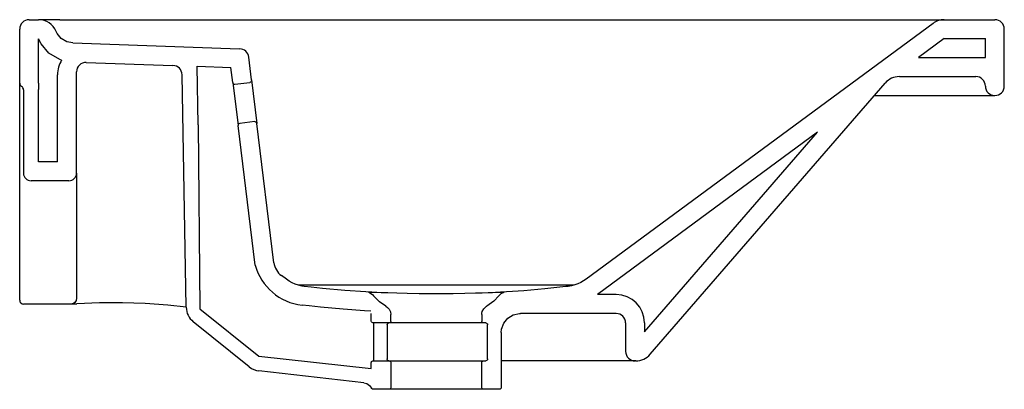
# Model space of a CAD drawing. Header units: millimetres. Extents: x 4050.617 to 4051.137, y 1673.522 to 1673.717.
import ezdxf

# ---------------------------------------------------------------- set-up
doc = ezdxf.new("R2010")
doc.units = ezdxf.units.MM
doc.layers.add('SANINDUSA', color=3, linetype='Continuous')

msp = doc.modelspace()

# ---------------------------------------------------------------- linework, layer by layer
at = {"layer": 'SANINDUSA', "linetype": 'Continuous'}
for p, q in [((4050.622247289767, 1673.716558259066), (4050.627247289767, 1673.716558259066)), ((4050.638456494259, 1673.716558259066), (4050.627247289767, 1673.716558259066)), ((4050.638456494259, 1673.716558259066), (4051.105533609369, 1673.716558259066)), ((4051.099601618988, 1673.714608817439), (4050.916408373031, 1673.579624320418)), ((4051.105533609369, 1673.716558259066), (4051.132247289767, 1673.716558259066)), ((4050.617247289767, 1673.683022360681), (4050.617247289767, 1673.711558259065)), ((4051.137247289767, 1673.681558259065), (4051.137247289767, 1673.711558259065)), ((4050.627247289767, 1673.683022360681), (4050.627247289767, 1673.706512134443)), ((4050.645352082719, 1673.704275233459), (4050.73341010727, 1673.701200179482)), ((4051.105533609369, 1673.706558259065), (4051.091962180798, 1673.696558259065)), ((4051.105533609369, 1673.706558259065), (4051.127247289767, 1673.706558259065)), ((4051.127247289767, 1673.696558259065), (4051.127247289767, 1673.706558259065)), ((4050.652421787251, 1673.694022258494), (4050.698187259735, 1673.692424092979)), ((4050.739674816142, 1673.684787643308), (4050.738198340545, 1673.696812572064)), ((4051.091962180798, 1673.696558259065), (4051.127247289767, 1673.696558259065)), ((4050.647247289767, 1673.635558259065), (4050.647247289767, 1673.689025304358)), ((4050.710934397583, 1673.691978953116), (4050.728793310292, 1673.691355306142)), ((4050.711479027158, 1673.661141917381), (4050.710934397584, 1673.691978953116)), ((4050.72977118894, 1673.683391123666), (4050.728793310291, 1673.691355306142)), ((4050.617247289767, 1673.68238668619), (4050.617247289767, 1673.683022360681)), ((4050.627247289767, 1673.683022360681), (4050.627247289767, 1673.679729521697)), ((4050.637247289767, 1673.641558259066), (4050.637247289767, 1673.687558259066)), ((4050.705178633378, 1673.56483923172), (4050.703011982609, 1673.68751543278)), ((4050.730885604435, 1673.682520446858), (4050.738825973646, 1673.683495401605)), ((4050.739674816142, 1673.684787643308), (4050.742505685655, 1673.661732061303)), ((4050.950237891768, 1673.540008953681), (4051.074256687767, 1673.68310756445)), ((4051.081813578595, 1673.686558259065), (4051.122247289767, 1673.686558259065)), ((4050.617247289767, 1673.679729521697), (4050.617247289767, 1673.68238668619)), ((4050.617247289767, 1673.635558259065), (4050.617247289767, 1673.679729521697)), ((4050.619247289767, 1673.679558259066), (4050.619247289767, 1673.635558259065)), ((4050.627247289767, 1673.641558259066), (4050.627247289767, 1673.679729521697)), ((4051.0685806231, 1673.676558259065), (4051.132247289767, 1673.676558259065)), ((4050.741369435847, 1673.662780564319), (4050.733429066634, 1673.661805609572)), ((4050.751515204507, 1673.588355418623), (4050.742505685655, 1673.661732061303)), ((4050.711479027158, 1673.661141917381), (4050.712437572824, 1673.563965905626)), ((4050.74158974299, 1673.587136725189), (4050.732558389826, 1673.660691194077)), ((4051.038611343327, 1673.657247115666), (4050.922340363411, 1673.571573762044)), ((4050.947247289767, 1673.551827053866), (4051.038611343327, 1673.657247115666)), ((4050.637247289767, 1673.641558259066), (4050.627247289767, 1673.641558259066)), ((4050.617247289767, 1673.635031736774), (4050.617247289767, 1673.635558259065)), ((4050.617247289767, 1673.620874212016), (4050.617247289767, 1673.635031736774)), ((4050.643247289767, 1673.631558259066), (4050.623247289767, 1673.631558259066)), ((4050.647247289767, 1673.635558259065), (4050.647247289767, 1673.569558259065)), ((4050.617247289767, 1673.608982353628), (4050.617247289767, 1673.620874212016)), ((4050.617247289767, 1673.574726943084), (4050.617247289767, 1673.608982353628)), ((4050.758089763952, 1673.57962169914), (4050.755508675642, 1673.581523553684)), ((4050.617247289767, 1673.568558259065), (4050.617247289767, 1673.574726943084)), ((4050.801450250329, 1673.572725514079), (4050.803304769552, 1673.572725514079)), ((4050.803304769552, 1673.572725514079), (4050.805907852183, 1673.572725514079)), ((4050.809825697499, 1673.572602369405), (4050.809825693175, 1673.572602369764)), ((4050.864668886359, 1673.572602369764), (4050.864668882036, 1673.572602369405)), ((4050.868586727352, 1673.572725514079), (4050.871189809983, 1673.572725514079)), ((4050.871189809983, 1673.572725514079), (4050.873044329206, 1673.572725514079)), ((4050.932247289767, 1673.571558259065), (4050.922319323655, 1673.571558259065)), ((4050.621247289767, 1673.566558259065), (4050.619247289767, 1673.566558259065)), ((4050.644247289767, 1673.566558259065), (4050.621247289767, 1673.566558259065)), ((4050.647150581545, 1673.566558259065), (4050.644247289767, 1673.566558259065)), ((4050.712437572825, 1673.563965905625), (4050.743467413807, 1673.539086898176)), ((4050.80293048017, 1673.557558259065), (4050.80293048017, 1673.561558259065)), ((4050.813213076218, 1673.557558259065), (4050.813213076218, 1673.561067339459)), ((4050.861281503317, 1673.561067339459), (4050.861281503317, 1673.557558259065)), ((4050.932247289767, 1673.561558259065), (4050.881717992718, 1673.561558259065)), ((4050.738463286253, 1673.53339776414), (4050.708900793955, 1673.557230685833)), ((4050.812174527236, 1673.556558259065), (4050.803950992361, 1673.556558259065)), ((4050.804075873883, 1673.555558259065), (4050.804075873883, 1673.537558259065)), ((4050.811339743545, 1673.555558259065), (4050.811339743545, 1673.537558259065)), ((4050.862320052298, 1673.556558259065), (4050.812174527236, 1673.556558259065)), ((4050.86335559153, 1673.556558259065), (4050.862320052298, 1673.556558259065)), ((4050.864388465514, 1673.537558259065), (4050.864388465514, 1673.555558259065)), ((4050.937247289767, 1673.556558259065), (4050.937247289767, 1673.541558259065)), ((4050.947247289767, 1673.556558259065), (4050.947247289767, 1673.551827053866)), ((4050.871564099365, 1673.551558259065), (4050.871564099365, 1673.522558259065)), ((4050.743467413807, 1673.539086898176), (4050.80293048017, 1673.532578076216)), ((4050.80293048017, 1673.532578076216), (4050.80293048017, 1673.535558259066)), ((4050.803950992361, 1673.536558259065), (4050.812174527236, 1673.536558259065)), ((4050.812174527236, 1673.536558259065), (4050.862320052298, 1673.536558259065)), ((4050.813213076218, 1673.535558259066), (4050.813213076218, 1673.522558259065)), ((4050.861281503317, 1673.522558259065), (4050.861281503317, 1673.535558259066)), ((4050.862320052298, 1673.536558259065), (4050.86335559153, 1673.536558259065)), ((4050.942247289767, 1673.536558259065), (4050.871564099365, 1673.536558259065)), ((4050.94268100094, 1673.536558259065), (4050.942247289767, 1673.536558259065)), ((4050.798944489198, 1673.525048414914), (4050.743626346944, 1673.531245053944)), ((4050.812174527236, 1673.521558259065), (4050.803950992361, 1673.521558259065)), ((4050.862320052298, 1673.521558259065), (4050.812174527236, 1673.521558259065)), ((4050.870543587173, 1673.521558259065), (4050.862320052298, 1673.521558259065))]:
    msp.add_line(p, q, dxfattribs=at)
at = {"layer": 'SANINDUSA'}
msp.add_line((4050.72977118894, 1673.683391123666), (4050.732558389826, 1673.660691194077), dxfattribs=at)
at = {"layer": 'SANINDUSA', "linetype": 'Continuous', "flags": 128}
for points in [[(4050.645352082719, 1673.704275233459), (4050.642063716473, 1673.704954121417), (4050.639185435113, 1673.706683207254), (4050.637041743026, 1673.709267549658), (4050.636474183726, 1673.710413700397)], [(4050.63939590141, 1673.695294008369), (4050.638373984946, 1673.695504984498), (4050.632575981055, 1673.698988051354), (4050.628598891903, 1673.703782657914), (4050.627247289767, 1673.706512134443)], [(4050.739674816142, 1673.684787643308), (4050.739683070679, 1673.684551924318), (4050.739582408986, 1673.684110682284), (4050.739337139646, 1673.683747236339), (4050.739083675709, 1673.683570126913), (4050.738874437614, 1673.683502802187), (4050.738825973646, 1673.683495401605)], [(4050.741369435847, 1673.662780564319), (4050.741386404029, 1673.66278247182), (4050.741671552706, 1673.662762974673), (4050.741935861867, 1673.662654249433), (4050.742179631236, 1673.662453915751), (4050.742383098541, 1673.662151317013), (4050.74250328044, 1673.66175059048), (4050.742505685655, 1673.661732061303)], [(4050.767534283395, 1673.575877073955), (4050.766423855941, 1673.576043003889), (4050.764456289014, 1673.576497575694), (4050.76279798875, 1673.577049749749), (4050.761182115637, 1673.577750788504), (4050.759597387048, 1673.578613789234), (4050.758084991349, 1673.579625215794)], [(4050.916409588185, 1673.579625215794), (4050.915038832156, 1673.57870024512), (4050.91358598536, 1673.577886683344), (4050.912032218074, 1673.577181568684), (4050.910411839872, 1673.576607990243), (4050.908709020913, 1673.576167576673), (4050.90696029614, 1673.575877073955)], [(4050.910074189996, 1673.576520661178), (4050.90997524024, 1673.576520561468), (4050.907932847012, 1673.576517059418), (4050.905147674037, 1673.576512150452), (4050.901676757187, 1673.576506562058), (4050.897582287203, 1673.576500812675), (4050.892933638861, 1673.576495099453), (4050.88780150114, 1673.576489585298), (4050.880329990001, 1673.576482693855), (4050.872291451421, 1673.576476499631), (4050.863838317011, 1673.576471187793), (4050.855107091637, 1673.576466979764), (4050.846213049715, 1673.576464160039), (4050.837247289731, 1673.576463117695), (4050.828281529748, 1673.576464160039), (4050.819387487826, 1673.576466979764), (4050.810656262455, 1673.576471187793), (4050.802203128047, 1673.576476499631), (4050.794164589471, 1673.576482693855), (4050.786693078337, 1673.576489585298), (4050.781560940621, 1673.576495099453), (4050.776912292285, 1673.576500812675), (4050.772817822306, 1673.576506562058), (4050.769346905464, 1673.576512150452), (4050.766561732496, 1673.576517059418), (4050.764519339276, 1673.576520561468), (4050.764386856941, 1673.576520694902)], [(4050.803304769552, 1673.572725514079), (4050.8000302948, 1673.572919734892), (4050.788916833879, 1673.573717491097), (4050.777081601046, 1673.574808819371), (4050.771171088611, 1673.575450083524), (4050.767534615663, 1673.575877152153)], [(4050.906959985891, 1673.575877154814), (4050.905676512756, 1673.575723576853), (4050.894598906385, 1673.574526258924), (4050.883499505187, 1673.573551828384), (4050.877539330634, 1673.573118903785), (4050.871189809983, 1673.572725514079)], [(4050.647247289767, 1673.569558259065), (4050.647031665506, 1673.56844145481), (4050.646367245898, 1673.567435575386), (4050.645629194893, 1673.566895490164), (4050.644986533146, 1673.566650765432), (4050.644247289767, 1673.566558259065)], [(4050.801450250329, 1673.572725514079), (4050.802102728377, 1673.572501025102), (4050.803565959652, 1673.571567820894), (4050.804175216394, 1673.570905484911)], [(4050.810585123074, 1673.565418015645), (4050.807228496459, 1673.567714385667), (4050.804175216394, 1673.570905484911)], [(4050.805907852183, 1673.572725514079), (4050.808229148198, 1673.572651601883), (4050.808250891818, 1673.572650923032), (4050.808338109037, 1673.572648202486), (4050.808690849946, 1673.57263723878), (4050.809825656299, 1673.57260237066), (4050.809825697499, 1673.572602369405)], [(4050.809825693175, 1673.572602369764), (4050.809825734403, 1673.572602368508), (4050.811676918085, 1673.572546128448), (4050.816470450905, 1673.572406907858), (4050.821801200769, 1673.572274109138), (4050.82815119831, 1673.572160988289), (4050.834781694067, 1673.572102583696), (4050.840499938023, 1673.572106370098), (4050.846145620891, 1673.572157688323), (4050.852309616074, 1673.572266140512), (4050.858033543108, 1673.57240714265), (4050.861512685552, 1673.572506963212), (4050.864668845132, 1673.572602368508), (4050.864668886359, 1673.572602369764)], [(4050.870319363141, 1673.570905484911), (4050.867730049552, 1673.568116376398), (4050.863909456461, 1673.565418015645)], [(4050.864668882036, 1673.572602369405), (4050.864668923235, 1673.57260237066), (4050.866290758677, 1673.572652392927), (4050.86632521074, 1673.572653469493), (4050.86646240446, 1673.572657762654), (4050.867001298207, 1673.572674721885), (4050.868586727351, 1673.572725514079)], [(4050.870319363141, 1673.570905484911), (4050.871577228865, 1673.57206886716), (4050.873044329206, 1673.572725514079)], [(4050.705179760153, 1673.564825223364), (4050.695517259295, 1673.565970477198), (4050.683537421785, 1673.566808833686), (4050.671528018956, 1673.567189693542), (4050.659434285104, 1673.567109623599), (4050.647343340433, 1673.566564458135)], [(4050.802712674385, 1673.562743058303), (4050.79937622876, 1673.562940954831), (4050.788099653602, 1673.563750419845), (4050.776083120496, 1673.56485846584), (4050.770048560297, 1673.56551318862), (4050.766368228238, 1673.565945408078)], [(4050.810585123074, 1673.565418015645), (4050.811541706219, 1673.564743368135), (4050.812329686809, 1673.563856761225), (4050.813032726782, 1673.56237280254), (4050.813213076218, 1673.561067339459)], [(4050.861281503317, 1673.561067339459), (4050.861320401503, 1673.561677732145), (4050.861527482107, 1673.562587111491), (4050.862319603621, 1673.564066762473), (4050.863552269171, 1673.565203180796), (4050.863909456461, 1673.565418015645)], [(4050.871564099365, 1673.551558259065), (4050.871726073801, 1673.553333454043), (4050.872875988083, 1673.556466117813), (4050.874993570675, 1673.559043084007), (4050.87787181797, 1673.560809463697), (4050.881217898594, 1673.561546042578), (4050.881717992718, 1673.561558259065)], [(4050.803950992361, 1673.556558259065), (4050.803664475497, 1673.556598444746), (4050.80334955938, 1673.556750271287), (4050.803181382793, 1673.556901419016), (4050.803004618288, 1673.557183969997), (4050.802931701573, 1673.557509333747), (4050.80293048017, 1673.557558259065)], [(4050.803960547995, 1673.556558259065), (4050.804027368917, 1673.556229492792), (4050.804070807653, 1673.555777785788), (4050.804069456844, 1673.555558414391)], [(4050.811339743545, 1673.555558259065), (4050.811357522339, 1673.555753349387), (4050.811410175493, 1673.555940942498), (4050.811495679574, 1673.556113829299), (4050.811610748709, 1673.556265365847), (4050.811750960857, 1673.556389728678), (4050.811910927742, 1673.556482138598), (4050.812084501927, 1673.556539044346), (4050.812265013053, 1673.556558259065)], [(4050.813213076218, 1673.557558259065), (4050.813180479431, 1673.557309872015), (4050.81304661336, 1673.557015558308), (4050.812820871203, 1673.556775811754), (4050.812520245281, 1673.556615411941), (4050.812174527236, 1673.556558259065)], [(4050.862320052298, 1673.556558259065), (4050.862286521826, 1673.556558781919), (4050.861934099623, 1673.556630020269), (4050.86162543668, 1673.556815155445), (4050.86146516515, 1673.55699077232), (4050.861320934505, 1673.557285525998), (4050.861281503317, 1673.557558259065)], [(4050.86335559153, 1673.556558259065), (4050.863359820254, 1673.556558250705), (4050.863712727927, 1673.556496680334), (4050.864023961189, 1673.556320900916), (4050.864251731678, 1673.556055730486), (4050.86437146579, 1673.555739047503), (4050.864388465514, 1673.555558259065)], [(4050.804069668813, 1673.537558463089), (4050.804067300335, 1673.537270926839), (4050.80401567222, 1673.536814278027), (4050.803973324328, 1673.536633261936)], [(4050.812265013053, 1673.536558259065), (4050.812084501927, 1673.536577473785), (4050.811910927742, 1673.536634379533), (4050.811750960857, 1673.536726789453), (4050.811610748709, 1673.536851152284), (4050.811495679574, 1673.537002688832), (4050.811410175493, 1673.537175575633), (4050.811357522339, 1673.537363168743), (4050.811339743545, 1673.537558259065)], [(4050.864388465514, 1673.537558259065), (4050.864383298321, 1673.537458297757), (4050.864295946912, 1673.5371443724), (4050.864109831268, 1673.536874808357), (4050.863840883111, 1673.536675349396), (4050.863512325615, 1673.536569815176), (4050.86335559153, 1673.536558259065)], [(4050.80293048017, 1673.535558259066), (4050.80293425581, 1673.535644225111), (4050.802971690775, 1673.535839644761), (4050.803120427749, 1673.536139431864), (4050.803359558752, 1673.536373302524), (4050.803665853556, 1673.536518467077), (4050.803950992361, 1673.536558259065)], [(4050.812174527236, 1673.536558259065), (4050.812432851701, 1673.536526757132), (4050.812763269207, 1673.536381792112), (4050.813021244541, 1673.536136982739), (4050.813174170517, 1673.535829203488), (4050.813213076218, 1673.535558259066)], [(4050.861281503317, 1673.535558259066), (4050.861314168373, 1673.535806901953), (4050.86137805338, 1673.535979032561), (4050.861575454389, 1673.536255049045), (4050.861852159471, 1673.536450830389), (4050.86218619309, 1673.536549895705), (4050.862320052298, 1673.536558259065)], [(4050.798944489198, 1673.525048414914), (4050.80061338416, 1673.52456856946), (4050.802029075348, 1673.523562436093), (4050.803023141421, 1673.522141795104)], [(4050.803950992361, 1673.521558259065), (4050.803624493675, 1673.521610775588), (4050.803316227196, 1673.52177513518), (4050.803084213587, 1673.522030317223), (4050.803023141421, 1673.522141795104)], [(4050.813213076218, 1673.522558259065), (4050.813180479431, 1673.522309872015), (4050.81304661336, 1673.522015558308), (4050.812820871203, 1673.521775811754), (4050.812520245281, 1673.521615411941), (4050.812174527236, 1673.521558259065)], [(4050.862320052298, 1673.521558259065), (4050.862286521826, 1673.521558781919), (4050.861934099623, 1673.521630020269), (4050.86162543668, 1673.521815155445), (4050.86146516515, 1673.52199077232), (4050.861320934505, 1673.522285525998), (4050.861281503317, 1673.522558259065)], [(4050.871564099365, 1673.522558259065), (4050.871561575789, 1673.522487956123), (4050.871483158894, 1673.522167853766), (4050.87130350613, 1673.521890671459), (4050.871039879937, 1673.521684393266), (4050.870717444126, 1673.521572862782), (4050.870543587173, 1673.521558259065)]]:
    msp.add_lwpolyline(points, dxfattribs=at)
at = {"layer": 'SANINDUSA', "linetype": 'Continuous'}
for centre, radius, start, end in [((4050.622247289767, 1673.711558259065), 0.005, 90, 180), ((4050.627247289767, 1673.706558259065), 0.01000000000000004, 22.67752486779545, 90), ((4051.105533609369, 1673.706558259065), 0.01000000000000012, 90, 126.3843518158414), ((4051.132247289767, 1673.711558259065), 0.005, 0, 90), ((4050.733235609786, 1673.696203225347), 0.004999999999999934, 7.000000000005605, 87.99999999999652), ((4050.652247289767, 1673.687558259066), 0.015, 148.9546330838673, 180), ((4050.652247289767, 1673.689025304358), 0.005, 88.00000000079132, 180), ((4050.698012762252, 1673.687427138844), 0.005, 1.011826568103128, 88.00000000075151), ((4050.619247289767, 1673.683022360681), 0.00200000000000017, 180, 239.9999999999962), ((4050.730763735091, 1673.68351299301), 0.001, 187.0000000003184, 276.9999999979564), ((4051.081813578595, 1673.676558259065), 0.01, 90, 139.0856167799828), ((4051.122247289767, 1673.681558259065), 0.005, 0, 90), ((4050.617247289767, 1673.679558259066), 0.00200000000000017, 0, 60.00000000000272), ((4051.132247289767, 1673.681558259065), 0.005, 180, 270), ((4051.132247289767, 1673.681558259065), 0.005, 270, 0), ((4050.733550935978, 1673.660813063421), 0.001, 96.99999999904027, 186.9999999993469), ((4050.623247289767, 1673.635558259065), 0.003999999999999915, 180, 270), ((4050.643247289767, 1673.635558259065), 0.004000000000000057, 270, 0), ((4050.761440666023, 1673.589574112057), 0.01000000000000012, 187.0000000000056, 233.6156481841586), ((4050.619247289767, 1673.568558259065), 0.00200000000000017, 180, 270), ((4050.932247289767, 1673.556558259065), 0.015, 0, 90), ((4050.647150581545, 1673.569558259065), 0.003000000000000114, 270, 273.6839613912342), ((4050.715177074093, 1673.565015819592), 0.0100000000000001, 181.0118265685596, 231.1246623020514), ((4050.932247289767, 1673.556558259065), 0.005, 0, 90), ((4050.942247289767, 1673.541558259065), 0.005, 180, 270), ((4050.94268100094, 1673.546558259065), 0.01, 270, 319.0856167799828), ((4050.744739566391, 1673.541182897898), 0.0100000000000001, 231.1246623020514, 263.6084745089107)]:
    msp.add_arc(centre, radius, start, end, dxfattribs=at)
at = {"layer": 'SANINDUSA'}
msp.add_arc((4050.769553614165, 1673.594752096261), 0.02898226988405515, 195.2338731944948, 263.6899826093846, dxfattribs=at)

doc.saveas('drawing.dxf')
